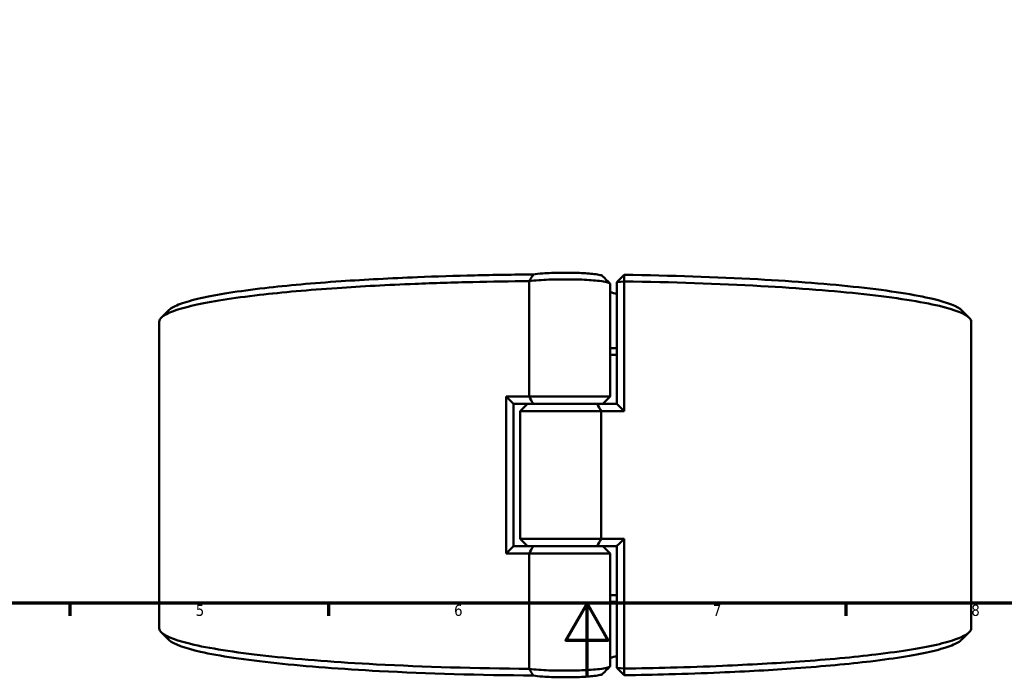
# Model space of a CAD drawing. Header units: millimetres. Extents: x 0 to 898, y 0 to 874.
# Tile 2 of 16: x 267 to 534, y 0 to 178. Entities that reach past the tile are written whole.
import ezdxf

# ---------------------------------------------------------------- set-up
doc = ezdxf.new("R2010")
doc.units = ezdxf.units.MM
doc.layers.add('Border (ANSI)', color=7, linetype='Continuous', lineweight=70)
doc.layers.add('Visible (ANSI)', color=7, linetype='Continuous', lineweight=50)
doc.styles.add('Note Text (ANSI)', font='tahoma.ttf')

# ---------------------------------------------------------------- blocks, each defined once
blk = doc.blocks.new('Borders Default Border')
at = {"layer": 'Border (ANSI)'}
for p, q in [((280.33, 20), (280.33, 16.55)), ((350.42, 20), (350.42, 16.55)), ((490.58, 20), (490.58, 16.55))]:
    blk.add_line(p, q, dxfattribs=at)
at = {"layer": 'Border (ANSI)', "flags": 128}
for points in [[(20, 20), (20, 574), (821, 574), (821, 20), (20, 20)], [(420.5, 0), (420.5, 20), (414.73, 10), (426.27, 10), (420.5, 20)]]:
    blk.add_lwpolyline(points, dxfattribs=at)
at = {"layer": 'Border (ANSI)', "char_height": 3.05, "attachment_point": 7, "style": 'Note Text (ANSI)'}
for s, insert in [('5', (314.48, 16.49)), ('6', (384.49, 16.49)), ('7', (454.6, 16.55)), ('8', (524.63, 16.48))]:
    blk.add_mtext(s, dxfattribs=dict(at, insert=insert))

msp = doc.modelspace()

# ---------------------------------------------------------------- linework, layer by layer
at = {"layer": 'Visible (ANSI)'}
for p, q in [((404.857, 107.216), (404.857, 75.958)), ((428.579, 106.965), (430.579, 108.946)), ((430.561, 107.149), (428.579, 106.965)), ((428.579, 106.965), (428.579, 73.942)), ((430.561, 71.958), (430.561, 107.149)), ((426.779, 75.958), (426.779, 106.472)), ((304.579, 13.216), (304.579, 96.201)), ((524.579, 13.216), (524.579, 96.201)), ((398.598, 75.958), (398.598, 33.458)), ((398.598, 75.958), (404.857, 75.958)), ((404.857, 75.958), (426.779, 75.958)), ((424.779, 73.958), (426.779, 75.958)), ((400.579, 73.975), (400.579, 35.442)), ((405.961, 73.958), (400.579, 73.958)), ((404.379, 73.958), (402.379, 71.958)), ((423.198, 73.958), (405.961, 73.958)), ((405.961, 73.958), (423.198, 73.958)), ((423.198, 73.958), (428.579, 73.958)), ((424.302, 71.958), (402.379, 71.958)), ((402.379, 37.458), (402.379, 71.958)), ((430.561, 71.958), (424.302, 71.958)), ((424.302, 37.458), (424.302, 71.958)), ((402.379, 37.458), (424.302, 37.458)), ((404.379, 35.458), (402.379, 37.458)), ((424.302, 37.458), (430.561, 37.458)), ((430.561, 2.268), (430.561, 37.458)), ((400.579, 35.458), (405.961, 35.458)), ((405.961, 35.458), (423.198, 35.458)), ((423.198, 35.458), (405.961, 35.458)), ((428.579, 35.458), (423.198, 35.458)), ((424.779, 35.458), (426.779, 33.458)), ((428.579, 35.475), (428.579, 2.451)), ((404.857, 33.458), (398.598, 33.458)), ((426.779, 33.458), (404.857, 33.458)), ((404.857, 33.458), (404.857, 2.2)), ((426.779, 2.944), (426.779, 33.458)), ((428.579, 2.451), (430.561, 2.268)), ((430.579, 0.47), (428.579, 2.451))]:
    msp.add_line(p, q, dxfattribs=at)
for start, end in [(74.0672, 76.15975), (283.84025, 285.9328)]:
    msp.add_arc((414.579, 54.708), 51, start, end, dxfattribs=at)
for points, knots in [([(424.728, 108.585), (424.707, 108.605), (424.681, 108.626), (424.485, 108.748), (424.168, 108.847), (423.712, 108.939), (423.256, 109.031), (422.662, 109.116), (420.824, 109.31), (419.405, 109.401), (416.425, 109.503), (414.886, 109.519), (411.639, 109.481), (409.948, 109.413), (407.515, 109.233), (406.64, 109.139), (405.964, 109.031)], [1.6708818, 1.6708818, 1.6708818, 1.6708818, 1.7309903, 1.7309903, 2.0319047, 2.0319047, 2.0319047, 2.3328191, 2.3328191, 2.8142821, 2.8142821, 3.2589381, 3.2589381, 3.776865, 3.776865, 4.1479233, 4.1479233, 4.1479233, 4.1479233]), ([(304.581, 96.201), (304.581, 96.629), (304.828, 97.058), (305.323, 97.484), (305.964, 98.036), (307.02, 98.583), (309.935, 99.654), (311.795, 100.179), (316.275, 101.194), (318.896, 101.685), (324.839, 102.621), (328.162, 103.067), (334.887, 103.84), (338.203, 104.176), (345.232, 104.801), (348.946, 105.091), (359.427, 105.807), (366.514, 106.185), (379.014, 106.686), (384.257, 106.851), (394.615, 107.094), (399.72, 107.177), (404.857, 107.223)], [1.5689782, 1.5689782, 1.5689782, 1.5689782, 1.6853247, 1.6853247, 1.6853247, 1.8360607, 1.8360607, 1.9867966, 1.9867966, 2.1375326, 2.1375326, 2.2882686, 2.2882686, 2.4163941, 2.4163941, 2.5445197, 2.5445197, 2.7623332, 2.7623332, 2.9120311, 2.9120311, 3.0529272, 3.0529272, 3.0529272, 3.0529272]), ([(405.964, 109.031), (400.592, 108.988), (395.253, 108.905), (384.759, 108.658), (379.603, 108.495), (367.314, 108.003), (360.347, 107.631), (350.048, 106.928), (346.4, 106.642), (339.496, 106.027), (336.241, 105.698), (329.64, 104.937), (326.38, 104.499), (320.553, 103.579), (317.985, 103.097), (313.599, 102.099), (311.78, 101.583), (308.934, 100.53), (307.907, 99.993), (307.287, 99.451), (307.228, 99.4), (307.172, 99.348), (307.121, 99.296)], [-3.0617291, -3.0617291, -3.0617291, -3.0617291, -2.9120311, -2.9120311, -2.7623332, -2.7623332, -2.5445197, -2.5445197, -2.4163941, -2.4163941, -2.2882686, -2.2882686, -2.1375326, -2.1375326, -1.9867966, -1.9867966, -1.8360607, -1.8360607, -1.6853247, -1.6853247, -1.6853247, -1.6709535, -1.6709535, -1.6709535, -1.6709535]), ([(404.857, 107.216), (405.587, 107.314), (406.459, 107.401), (409.121, 107.597), (411.116, 107.676), (414.941, 107.721), (416.752, 107.702), (420.269, 107.582), (421.951, 107.475), (424.15, 107.246), (424.868, 107.145), (425.424, 107.036), (425.981, 106.926), (426.376, 106.809), (426.716, 106.616), (426.778, 106.544), (426.778, 106.472)], [-4.0770273, -4.0770273, -4.0770273, -4.0770273, -3.776865, -3.776865, -3.2589381, -3.2589381, -2.8142821, -2.8142821, -2.3328191, -2.3328191, -2.0319047, -2.0319047, -2.0319047, -1.7309903, -1.7309903, -1.5544045, -1.5544045, -1.5544045, -1.5544045]), ([(405.964, 109.031), (405.774, 108.732), (405.587, 108.431), (405.222, 107.829), (405.042, 107.526), (404.865, 107.223)], [-0.28448272, -0.28448272, -0.28448272, -0.28448272, -0.14221956, -0.14221956, 0, 0, 0, 0]), ([(430.561, 107.149), (430.564, 107.448), (430.567, 107.748), (430.573, 108.347), (430.576, 108.647), (430.579, 108.946)], [-0.27002045, -0.27002045, -0.27002045, -0.27002045, -0.1350169, -0.1350169, 0, 0, 0, 0]), ([(430.561, 107.149), (443.523, 106.957), (456.14, 106.53), (478.016, 105.318), (487.477, 104.571), (504.101, 102.753), (511.058, 101.664), (520.259, 99.464), (522.996, 98.375), (524.064, 97.269), (524.407, 96.914), (524.579, 96.557), (524.579, 96.201)], [0.1460669, 0.1460669, 0.1460669, 0.1460669, 0.5040431, 0.5040431, 0.8281609, 0.8281609, 1.1743413, 1.1743413, 1.4758255, 1.4758255, 1.4758255, 1.5726145, 1.5726145, 1.5726145, 1.5726145]), ([(522.038, 99.296), (520.971, 100.363), (518.32, 101.414), (509.388, 103.558), (502.566, 104.629), (486.247, 106.416), (476.953, 107.15), (455.535, 108.337), (443.229, 108.756), (430.579, 108.946)], [-1.4706391, -1.4706391, -1.4706391, -1.4706391, -1.1743413, -1.1743413, -0.8281609, -0.8281609, -0.5040431, -0.5040431, -0.1487092, -0.1487092, -0.1487092, -0.1487092]), ([(428.579, 89.073), (428.082, 89.066), (427.584, 89.058), (426.983, 89.05), (426.881, 89.049), (426.779, 89.047)], [-0.152750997, -0.152750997, -0.152750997, -0.152750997, -0.136337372, -0.136337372, -0.1329861, -0.1329861, -0.1329861, -0.1329861]), ([(426.779, 87.249), (426.799, 87.249), (426.819, 87.249), (427.42, 87.258), (428, 87.266), (428.579, 87.275)], [0.135672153, 0.135672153, 0.135672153, 0.135672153, 0.136337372, 0.136337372, 0.155843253, 0.155843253, 0.155843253, 0.155843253]), ([(404.857, 2.194), (390.427, 2.323), (376.258, 2.742), (352.925, 3.976), (343.322, 4.704), (326.348, 6.488), (319.18, 7.564), (309.554, 9.745), (306.606, 10.829), (305.323, 11.932), (304.828, 12.358), (304.579, 12.787), (304.579, 13.216)], [-3.0529272, -3.0529272, -3.0529272, -3.0529272, -2.6571115, -2.6571115, -2.3329957, -2.3329957, -1.9867966, -1.9867966, -1.6853247, -1.6853247, -1.6853247, -1.5689782, -1.5689782, -1.5689782, -1.5689782]), ([(524.577, 13.216), (524.578, 12.859), (524.407, 12.502), (524.064, 12.147), (523.53, 11.595), (522.581, 11.046), (519.875, 9.969), (518.117, 9.44), (513.834, 8.416), (511.309, 7.92), (505.548, 6.972), (502.313, 6.52), (495.738, 5.734), (492.488, 5.392), (485.58, 4.753), (481.923, 4.456), (471.582, 3.719), (464.569, 3.328), (452.644, 2.823), (447.939, 2.66), (439.007, 2.418), (434.802, 2.331), (430.561, 2.268)], [-1.5726145, -1.5726145, -1.5726145, -1.5726145, -1.4758255, -1.4758255, -1.4758255, -1.3250834, -1.3250834, -1.1743413, -1.1743413, -1.0235992, -1.0235992, -0.8728572, -0.8728572, -0.7447264, -0.7447264, -0.6165956, -0.6165956, -0.3987733, -0.3987733, -0.2631961, -0.2631961, -0.1460669, -0.1460669, -0.1460669, -0.1460669]), ([(307.121, 10.12), (307.172, 10.068), (307.228, 10.017), (307.287, 9.965), (308.527, 8.881), (311.405, 7.817), (320.829, 5.673), (327.858, 4.616), (344.522, 2.861), (353.957, 2.146), (377.171, 0.918), (391.445, 0.502), (405.964, 0.385)], [1.6709535, 1.6709535, 1.6709535, 1.6709535, 1.6853247, 1.6853247, 1.6853247, 1.9867966, 1.9867966, 2.3329957, 2.3329957, 2.6571115, 2.6571115, 3.0617291, 3.0617291, 3.0617291, 3.0617291]), ([(430.579, 0.47), (434.655, 0.532), (438.696, 0.616), (447.387, 0.852), (452.013, 1.012), (463.737, 1.508), (470.63, 1.893), (480.791, 2.617), (484.383, 2.91), (491.166, 3.538), (494.358, 3.874), (500.81, 4.647), (503.984, 5.092), (509.631, 6.023), (512.105, 6.51), (516.297, 7.517), (518.015, 8.036), (520.61, 9.076), (521.514, 9.596), (522.038, 10.12)], [0.1487092, 0.1487092, 0.1487092, 0.1487092, 0.2631961, 0.2631961, 0.3987733, 0.3987733, 0.6165956, 0.6165956, 0.7447264, 0.7447264, 0.8728572, 0.8728572, 1.0235992, 1.0235992, 1.1743413, 1.1743413, 1.3250834, 1.3250834, 1.4706391, 1.4706391, 1.4706391, 1.4706391]), ([(426.778, 2.944), (426.778, 2.872), (426.716, 2.8), (426.376, 2.608), (425.981, 2.49), (425.424, 2.381), (424.868, 2.271), (424.15, 2.171), (421.951, 1.942), (420.269, 1.835), (416.752, 1.715), (414.941, 1.696), (411.116, 1.741), (409.121, 1.82), (406.459, 2.016), (405.587, 2.102), (404.857, 2.2)], [1.5544045, 1.5544045, 1.5544045, 1.5544045, 1.7309903, 1.7309903, 2.0319047, 2.0319047, 2.0319047, 2.3328191, 2.3328191, 2.8142821, 2.8142821, 3.2589381, 3.2589381, 3.776865, 3.776865, 4.0770273, 4.0770273, 4.0770273, 4.0770273]), ([(404.865, 2.194), (405.041, 1.893), (405.219, 1.592), (405.585, 0.989), (405.773, 0.686), (405.964, 0.385)], [-0.28449734, -0.28449734, -0.28449734, -0.28449734, -0.14313921, -0.14313921, 0, 0, 0, 0]), ([(405.964, 0.385), (406.64, 0.278), (407.515, 0.183), (409.948, 0.003), (411.639, -0.064), (414.886, -0.102), (416.425, -0.086), (419.405, 0.015), (420.824, 0.106), (422.662, 0.3), (423.256, 0.385), (423.712, 0.477), (424.168, 0.57), (424.485, 0.669), (424.681, 0.791), (424.707, 0.811), (424.728, 0.832)], [-4.1479233, -4.1479233, -4.1479233, -4.1479233, -3.776865, -3.776865, -3.2589381, -3.2589381, -2.8142821, -2.8142821, -2.3328191, -2.3328191, -2.0319047, -2.0319047, -2.0319047, -1.7309903, -1.7309903, -1.6708818, -1.6708818, -1.6708818, -1.6708818]), ([(430.579, 0.47), (430.576, 0.77), (430.573, 1.069), (430.567, 1.669), (430.564, 1.968), (430.561, 2.268)], [-0.27002036, -0.27002036, -0.27002036, -0.27002036, -0.13500336, -0.13500336, 0, 0, 0, 0])]:
    msp.add_open_spline(points, degree=3, knots=knots, dxfattribs=at)
for points in [[(404.865, 107.223), (404.862, 107.221), (404.859, 107.218), (404.857, 107.216)], [(404.865, 107.223), (404.862, 107.223), (404.859, 107.223), (404.857, 107.223)], [(424.728, 108.585), (425.391, 107.921), (426.054, 107.258), (426.718, 106.595)], [(305.131, 97.307), (305.794, 97.97), (306.457, 98.633), (307.121, 99.296)], [(522.038, 99.296), (522.701, 98.633), (523.364, 97.97), (524.028, 97.307)], [(400.579, 73.975), (399.917, 74.633), (399.257, 75.294), (398.598, 75.958)], [(404.857, 75.958), (405.21, 75.29), (405.579, 74.618), (405.961, 73.958)], [(423.198, 73.958), (423.579, 73.298), (423.948, 72.626), (424.302, 71.958)], [(428.579, 73.942), (429.241, 73.284), (429.902, 72.622), (430.561, 71.958)], [(423.198, 35.458), (423.579, 36.118), (423.948, 36.79), (424.302, 37.458)], [(430.561, 37.458), (429.902, 36.794), (429.241, 36.133), (428.579, 35.475)], [(400.579, 35.442), (399.917, 34.784), (399.257, 34.122), (398.598, 33.458)], [(405.961, 35.458), (405.579, 34.798), (405.21, 34.126), (404.857, 33.458)], [(428.579, 22.141), (427.98, 22.151), (427.38, 22.159), (426.779, 22.168)], [(426.779, 20.369), (427.38, 20.361), (427.98, 20.353), (428.579, 20.343)], [(307.121, 10.12), (306.457, 10.783), (305.794, 11.447), (305.131, 12.11)], [(524.028, 12.11), (523.364, 11.447), (522.701, 10.783), (522.038, 10.12)], [(426.718, 2.821), (426.054, 2.158), (425.391, 1.495), (424.728, 0.832)], [(404.857, 2.2), (404.859, 2.198), (404.862, 2.196), (404.865, 2.194)], [(404.857, 2.194), (404.859, 2.194), (404.862, 2.194), (404.865, 2.194)]]:
    msp.add_open_spline(points, degree=3, dxfattribs=at)

# ---------------------------------------------------------------- block references
msp.add_blockref('Borders Default Border', (0, 0))

doc.saveas('drawing.dxf')
